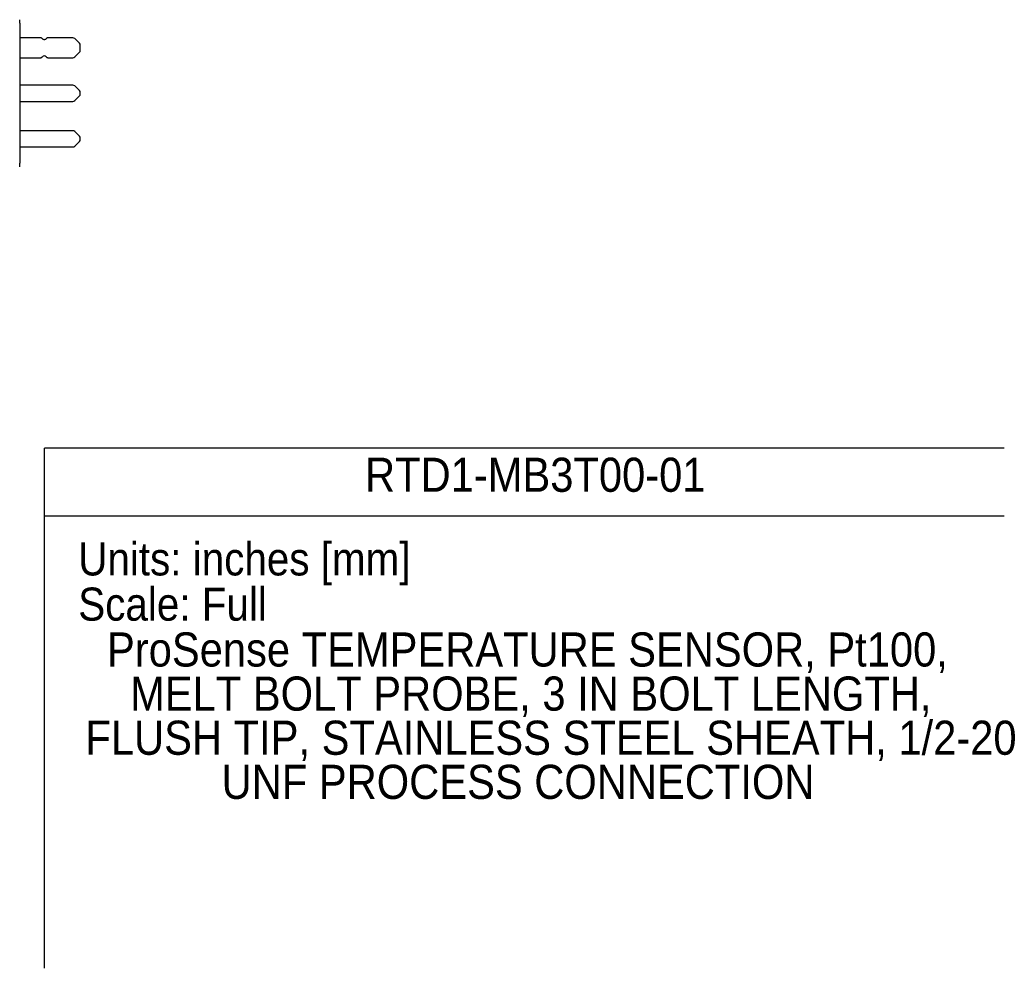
# Model space of a CAD drawing. Header units: inches. Extents: x 0.7 to 40, y 0 to 23.8.
# Tile 16 of 16: x 30.5 to 40, y 0 to 9.1. Entities that reach past the tile are written whole.
import ezdxf
from ezdxf.enums import TextEntityAlignment as Align

# ---------------------------------------------------------------- set-up
doc = ezdxf.new("R2010")
doc.units = ezdxf.units.IN
doc.header["$MEASUREMENT"] = 0
doc.linetypes.add('SLD-Solid', pattern=[0])
doc.layers.add('SLD-DEFPOINTS', color=7, linetype='Continuous', plot=False)
doc.layers.add('TEXT', color=140, linetype='SLD-Solid', lineweight=25)
doc.layers.get('SLD-DEFPOINTS').off()
doc.styles.add('SLDTEXTSTYLE0', font='GOTHIC.TTF', dxfattribs={"width": 0.913})

# ---------------------------------------------------------------- blocks, each defined once
blk = doc.blocks.new('Block1')
at = {"color": 140, "linetype": 'SLD-Solid', "lineweight": 18}
for q in [(40, 5), (30.78, 0)]:
    blk.add_line((40, 0), q, dxfattribs=at)
at = {"layer": 'TEXT'}
for p, q in [((40, 5), (30.78, 5)), ((30.78, 0), (30.78, 5)), ((30.78, 4.35), (40, 4.35))]:
    blk.add_line(p, q, dxfattribs=at)
at = {"layer": 'TEXT', "char_height": 0.3179, "attachment_point": 1, "style": 'SLDTEXTSTYLE0'}
for s, insert in [('Units: inches [mm]', (31.103, 4.0938)), ('Scale: Full', (31.103, 3.6592))]:
    blk.add_mtext(s, dxfattribs=dict(at, insert=insert))
at = {"layer": 'TEXT', "color": 140, "style": 'SLDTEXTSTYLE0', "width": 0.913}
for tag, p in [('AUTOATTR1', (33.858, 4.4811)), ('AUTOATTR0_0', (31.3793, 2.802)), ('AUTOATTR0_1', (31.6011, 2.3779)), ('AUTOATTR0_2', (31.1717, 1.9538)), ('AUTOATTR0_3', (32.4803, 1.5297))]:
    blk.add_attdef(tag, text='', height=0.328, dxfattribs=at).set_placement(p, align=Align.BOTTOM_LEFT)

msp = doc.modelspace()

# ---------------------------------------------------------------- linework, layer by layer
for p, q in [((30.5404, 9.0822), (30.5404, 9.1172)), ((30.5404, 9.0822), (30.5404, 7.7372)), ((30.741, 8.9427), (30.5404, 8.9427)), ((31.052, 8.9427), (30.8111, 8.9427)), ((31.115, 8.89), (31.0697, 8.9353)), ((31.0697, 8.759), (31.115, 8.8043)), ((31.1224, 8.8472), (31.1224, 8.8723)), ((31.1224, 8.822), (31.1224, 8.8472)), ((30.5404, 8.7517), (30.741, 8.7517)), ((30.8111, 8.7517), (31.052, 8.7517)), ((31.052, 8.4877), (30.5404, 8.4877)), ((31.115, 8.435), (31.0697, 8.4803)), ((30.5404, 8.3317), (31.052, 8.3317)), ((31.0697, 8.339), (31.115, 8.3843)), ((31.052, 8.0502), (30.5404, 8.0502)), ((31.115, 7.9975), (31.0697, 8.0428)), ((31.0697, 7.9015), (31.115, 7.9468)), ((30.5404, 7.8942), (31.052, 7.8942)), ((30.5404, 7.7022), (30.5404, 7.7372))]:
    msp.add_line(p, q)
for centre, radius, start, end in [((31.052, 8.9177), 0.025, 45, 90), ((31.0974, 8.8723), 0.025, 0, 45), ((31.0974, 8.822), 0.025, 315, 360), ((30.7764, 8.7454), 0.0233, 40.37801, 139.62199), ((31.052, 8.7767), 0.025, 270, 315), ((31.052, 8.4627), 0.025, 45, 90), ((31.0974, 8.4173), 0.025, 0, 45), ((31.052, 8.3567), 0.025, 270, 315), ((31.0974, 8.402), 0.025, 315, 0), ((31.052, 8.0252), 0.025, 45, 90), ((31.0974, 7.9798), 0.025, 0, 45), ((31.0974, 7.9645), 0.025, 315, 0), ((31.052, 7.9192), 0.025, 270, 315)]:
    msp.add_arc(centre, radius, start, end)
for points, knots in [([(30.759, 8.9344), (30.7578, 8.9356), (30.7553, 8.938), (30.7507, 8.9406), (30.7457, 8.9423), (30.7422, 8.9425), (30.7404, 8.9426)], [0, 0, 0, 0, 0.250234, 0.500311, 0.750225, 1, 1, 1, 1]), ([(30.759, 8.9344), (30.761, 8.9322), (30.7635, 8.9303), (30.7695, 8.9275), (30.7729, 8.9267), (30.7798, 8.9267), (30.7833, 8.9275), (30.7892, 8.9303), (30.7917, 8.9322), (30.7937, 8.9344)], [0, 0, 0, 0, 0.25, 0.25, 0.5, 0.5, 0.75, 0.75, 1, 1, 1, 1]), ([(30.8123, 8.9426), (30.8105, 8.9425), (30.807, 8.9422), (30.802, 8.9405), (30.7974, 8.938), (30.7949, 8.9355), (30.7937, 8.9343)], [0, 0, 0, 0, 0.249731, 0.499607, 0.74969, 1, 1, 1, 1]), ([(30.7396, 8.7517), (30.7414, 8.7518), (30.745, 8.752), (30.7501, 8.7539), (30.7548, 8.7566), (30.7574, 8.7592), (30.7586, 8.7605)], [0, 0, 0, 0, 0.24993, 0.5, 0.75007, 1, 1, 1, 1]), ([(30.7941, 8.7605), (30.7954, 8.7592), (30.7979, 8.7566), (30.8026, 8.7539), (30.8077, 8.752), (30.8113, 8.7518), (30.8131, 8.7517)], [0, 0, 0, 0, 0.24993, 0.5, 0.75007, 1, 1, 1, 1]), ([(31.1224, 8.402), (31.1224, 8.402), (31.1224, 8.4054), (31.1224, 8.4139), (31.1224, 8.4173), (31.1224, 8.4173)], [0, 0, 0, 0, 0.5, 0.5, 1, 1, 1, 1]), ([(31.1224, 7.9645), (31.1224, 7.9645), (31.1224, 7.9679), (31.1224, 7.9764), (31.1224, 7.9798), (31.1224, 7.9798)], [0, 0, 0, 0, 0.5, 0.5, 1, 1, 1, 1])]:
    msp.add_open_spline(points, degree=3, knots=knots)

# ---------------------------------------------------------------- block references
at = {"layer": 'SLD-DEFPOINTS'}
msp.add_blockref('Block1', (0, 0), dxfattribs=at).add_auto_attribs({'AUTOATTR0_0': 'ProSense TEMPERATURE SENSOR, Pt100, ', 'AUTOATTR0_1': 'MELT BOLT PROBE, 3 IN BOLT LENGTH, ', 'AUTOATTR0_2': 'FLUSH TIP, STAINLESS STEEL SHEATH, 1/2-20 ', 'AUTOATTR0_3': 'UNF PROCESS CONNECTION', 'AUTOATTR1': 'RTD1-MB3T00-01'})

doc.saveas('drawing.dxf')
